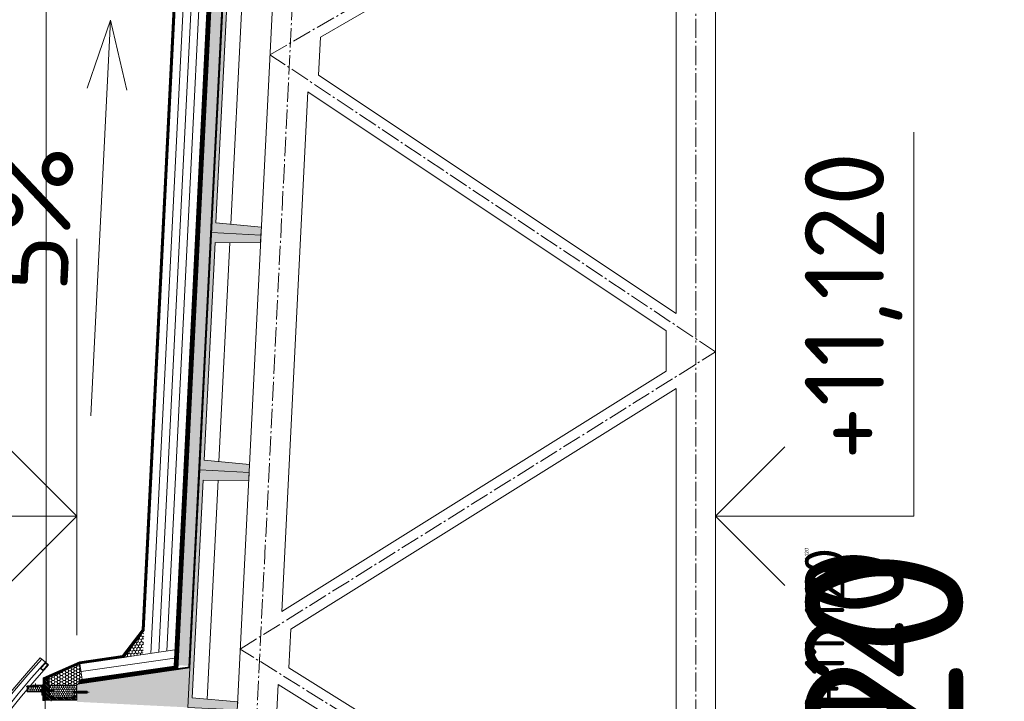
# Model space of a CAD drawing. Header units: millimetres. Extents: x -725694 to 4766210, y -2984614 to 2187451.
# Tile 91 of 256: x 204431 to 209402, y 75036 to 78477. Entities that reach past the tile are written whole.
import ezdxf
from ezdxf.enums import TextEntityAlignment as Align

# ---------------------------------------------------------------- set-up
doc = ezdxf.new("R2010")
doc.units = ezdxf.units.MM
for name, pattern in [('AM_DIN_G_W050', [13.75, 9.75, -1.5, 1, -1.5]), ('CARKOVANA', [5, 3, -2]), ('DASHDOT', [25.4, 12.7, -6.35, 0, -6.35]), ('DIVIDE', [31.75, 12.7, -6.35, 0, -6.35, 0, -6.35])]:
    doc.linetypes.add(name, pattern=pattern)
for name, color, linetype in [('0 @ 1', 7, 'Continuous'), ('0 @ 10', 7, 'Continuous'), ('0 @ 100', 7, 'Continuous'), ('0 @ 200', 7, 'Continuous'), ('0 @ 250 (1)', 7, 'Continuous'), ('0 @ 250 (2)', 7, 'Continuous'), ('0 @ 400', 7, 'Continuous'), ('_____detaily', 7, 'Continuous')]:
    doc.layers.add(name, color=color, linetype=linetype)
for name, color, linetype, lineweight in [('A99_N_kce-pohl', 7, 'Continuous', 9), ('A99_N_kce-rez-sil', 7, 'Continuous', 18), ('A99_N_kce-rez-ten', 7, 'Continuous', 20), ('A99_N_kce-rez-ten @ 200', 7, 'Continuous', 20), ('A99_N_koty-200-vysk', 7, 'Continuous', 9), ('A99_N_sraf', 7, 'Continuous', 0), ('A99_S_kce-pohl', 7, 'Continuous', 5), ('A99_S_kce-rez-sil', 7, 'Continuous', 15), ('A99_S_kce-rez-ten', 7, 'Continuous', 9), ('A99_S_sraf', 7, 'Continuous', 9), ('PBS - odstupy', 1, 'DIVIDE', 30)]:
    doc.layers.add(name, color=color, linetype=linetype, lineweight=lineweight)
doc.styles.add('A99_kota', font='isocpeur.ttf', dxfattribs={"height": 2})
doc.styles.add('ad_popis 100', font='isocpeur.ttf', dxfattribs={"height": 200})
doc.linetypes.add('IZOLACE', pattern='A,0.00254,-2.54,[134,ltypeshp.shx,S=2.54,R=0,X=-2.54,Y=0],-5.08,[134,ltypeshp.shx,S=2.54,R=180,X=2.54,Y=0],-2.54', length=10.16254)

# ---------------------------------------------------------------- blocks, each defined once
blk = doc.blocks.new('*U120')
at = {"color": 0, "linetype": 'ByBlock', "lineweight": -2}
blk.add_line((-3, 0), (7, 0), dxfattribs=at)
for points in [[(-1.75, -1.75), (0, 0), (1.75, -1.75)], [(0, 0), (0, -5), (0, -5), (9.7, -5)]]:
    blk.add_lwpolyline(points, dxfattribs=at)
at = {"color": 0, "linetype": 'ByBlock', "lineweight": -2, "style": 'A99_kota'}
for tag, p in [('VYSKA', (9.2, -2.25)), ('POPIS', (9.2, -5.5))]:
    blk.add_attdef(tag, text='', height=2, dxfattribs=at).set_placement(p, align=Align.TOP_RIGHT)
blk = doc.blocks.new('*U6302')
at = {"layer": 'A99_N_koty-200-vysk', "lineweight": 5}
ref = blk.add_blockref('*U120', (207945, 75970), dxfattribs=dict(at, xscale=200, yscale=200, zscale=200, rotation=90.00000000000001))
ref.add_attrib('VYSKA', '+11,120', dxfattribs={"layer": '0 @ 200', "color": 0, "linetype": 'ByBlock', "lineweight": -2, "height": 400, "rotation": 90, "style": 'A99_kota'}).set_placement((208395, 77810), align=Align.TOP_RIGHT)
ref = blk.add_blockref('*U120', (207945, 75970), dxfattribs=dict(at, xscale=200, yscale=200, zscale=200, rotation=90.00000000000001))
ref.add_attrib('VYSKA', '+11,120', dxfattribs={"layer": '0 @ 100', "color": 0, "linetype": 'ByBlock', "lineweight": -2, "height": 200, "rotation": 90, "style": 'A99_kota'}).set_placement((208395, 75810), align=Align.TOP_RIGHT)
ref = blk.add_blockref('*U120', (207945, 75970), dxfattribs=dict(at, xscale=200, yscale=200, zscale=200, rotation=90.00000000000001))
ref.add_attrib('VYSKA', '+11,120', dxfattribs={"layer": '0 @ 1', "color": 0, "linetype": 'ByBlock', "lineweight": -2, "height": 2, "rotation": 90, "style": 'A99_kota'}).set_placement((208395, 75810), align=Align.TOP_RIGHT)
ref = blk.add_blockref('*U120', (207945, 75970), dxfattribs=dict(at, xscale=200, yscale=200, zscale=200, rotation=90.00000000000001))
ref.add_attrib('VYSKA', '+11,120', dxfattribs={"layer": '0 @ 400', "color": 0, "linetype": 'ByBlock', "lineweight": -2, "height": 800, "rotation": 90, "style": 'A99_kota'}).set_placement((208395, 75810), align=Align.TOP_RIGHT)
ref = blk.add_blockref('*U120', (207945, 75970), dxfattribs=dict(at, xscale=200, yscale=200, zscale=200, rotation=90.00000000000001))
ref.add_attrib('VYSKA', '+11,120', dxfattribs={"layer": '0 @ 10', "color": 0, "linetype": 'ByBlock', "lineweight": -2, "height": 20, "rotation": 90, "style": 'A99_kota'}).set_placement((208395, 75810), align=Align.TOP_RIGHT)
ref = blk.add_blockref('*U120', (207945, 75970), dxfattribs=dict(at, xscale=200, yscale=200, zscale=200, rotation=90.00000000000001))
ref.add_attrib('VYSKA', '+11,120', dxfattribs={"layer": '0 @ 250 (1)', "color": 0, "linetype": 'ByBlock', "lineweight": -2, "height": 500, "rotation": 90, "style": 'A99_kota'}).set_placement((208395, 75810), align=Align.TOP_RIGHT)
ref = blk.add_blockref('*U120', (207945, 75970), dxfattribs=dict(at, xscale=200, yscale=200, zscale=200, rotation=90.00000000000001))
ref.add_attrib('VYSKA', '+11,120', dxfattribs={"layer": '0 @ 250 (2)', "color": 0, "linetype": 'ByBlock', "lineweight": -2, "height": 500, "rotation": 90, "style": 'A99_kota'}).set_placement((208395, 75810), align=Align.TOP_RIGHT)
blk = doc.blocks.new('*U136')
at = {"color": 0, "linetype": 'ByBlock', "lineweight": -2}
blk.add_line((-3, 0), (7, 0), dxfattribs=at)
for points in [[(0, 0), (0, 5.7), (0, 5.7), (9.7, 5.7)], [(-1.75, 1.75), (0, 0), (1.75, 1.75)]]:
    blk.add_lwpolyline(points, dxfattribs=at)
at = {"color": 0, "linetype": 'ByBlock', "lineweight": -2, "style": 'A99_kota'}
for tag, p in [('VYSKA', (9.2, 8.45)), ('POPIS', (9.2, 5.2))]:
    blk.add_attdef(tag, text='', height=2, dxfattribs=at).set_placement(p, align=Align.TOP_RIGHT)
blk = doc.blocks.new('*U6397')
at = {"layer": 'A99_N_koty-200-vysk', "lineweight": 5}
ref = blk.add_blockref('*U136', (204720, 75970), dxfattribs=dict(at, xscale=200, yscale=200, zscale=200, rotation=90.00000000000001))
ref.add_attrib('VYSKA', '+14.245', dxfattribs={"layer": '0 @ 1', "color": 0, "linetype": 'ByBlock', "lineweight": -2, "height": 2, "rotation": 90, "style": 'A99_kota'}).set_placement((203030.4, 75315), align=Align.TOP_RIGHT)
ref = blk.add_blockref('*U136', (204720, 75970), dxfattribs=dict(at, xscale=200, yscale=200, zscale=200, rotation=90.00000000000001))
ref.add_attrib('VYSKA', '+14.245', dxfattribs={"layer": '0 @ 10', "color": 0, "linetype": 'ByBlock', "lineweight": -2, "height": 20, "rotation": 90, "style": 'A99_kota'}).set_placement((203034, 75315), align=Align.TOP_RIGHT)
ref = blk.add_blockref('*U136', (204720, 75970), dxfattribs=dict(at, xscale=200, yscale=200, zscale=200, rotation=90.00000000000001))
ref.add_attrib('VYSKA', '+14.245', dxfattribs={"layer": '0 @ 100', "color": 0, "linetype": 'ByBlock', "lineweight": -2, "height": 200, "rotation": 90, "style": 'A99_kota'}).set_placement((203070, 75315), align=Align.TOP_RIGHT)
ref = blk.add_blockref('*U136', (204720, 75970), dxfattribs=dict(at, xscale=200, yscale=200, zscale=200, rotation=90.00000000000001))
ref.add_attrib('VYSKA', '+14.245', dxfattribs={"layer": '0 @ 200', "color": 0, "linetype": 'ByBlock', "lineweight": -2, "height": 400, "rotation": 90, "style": 'A99_kota'}).set_placement((203110, 77810), align=Align.TOP_RIGHT)
ref = blk.add_blockref('*U136', (204720, 75970), dxfattribs=dict(at, xscale=200, yscale=200, zscale=200, rotation=90.00000000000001))
ref.add_attrib('VYSKA', '+14.245', dxfattribs={"layer": '0 @ 250 (1)', "color": 0, "linetype": 'ByBlock', "lineweight": -2, "height": 500, "rotation": 90, "style": 'A99_kota'}).set_placement((203130, 75315), align=Align.TOP_RIGHT)
ref = blk.add_blockref('*U136', (204720, 75970), dxfattribs=dict(at, xscale=200, yscale=200, zscale=200, rotation=90.00000000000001))
ref.add_attrib('VYSKA', '+14.245', dxfattribs={"layer": '0 @ 250 (2)', "color": 0, "linetype": 'ByBlock', "lineweight": -2, "height": 500, "rotation": 90, "style": 'A99_kota'}).set_placement((203130, 75315), align=Align.TOP_RIGHT)
ref = blk.add_blockref('*U136', (204720, 75970), dxfattribs=dict(at, xscale=200, yscale=200, zscale=200, rotation=90.00000000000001))
ref.add_attrib('VYSKA', '+14.245', dxfattribs={"layer": '0 @ 400', "color": 0, "linetype": 'ByBlock', "lineweight": -2, "height": 800, "rotation": 90, "style": 'A99_kota'}).set_placement((203190, 75315), align=Align.TOP_RIGHT)
blk = doc.blocks.new('Befestiger_gross')
at = {"layer": '_____detaily', "linetype": 'Continuous', "lineweight": -2}
for p, q in [((0.5, 0.5), (0, 0)), ((0.5, 0.5), (0, 0)), ((0.5, -0.5), (0, 0)), ((0.5, -0.5), (0, 0)), ((2.1, 0.5), (0.5, 0.5)), ((2.1, 0.5), (0.5, 0.5)), ((0.6, 0.5), (0.6, 0.5)), ((0.6, 0.5), (0.6, 0.5)), ((0.6, 0.5), (0.6, 0.5)), ((0.6, 0.5), (0.6, 0.5)), ((1.7, -1), (2.3, 1)), ((2.3, 1), (2.1, 0.5)), ((2.3, 1), (2.5, 0.5)), ((2.3, 1), (2.5, 0.5)), ((3.3, 0.5), (2.5, 0.5)), ((3.3, 0.5), (2.5, 0.5)), ((2.9, -1), (3.5, 1)), ((3.5, 1), (3.3, 0.5)), ((3.5, 1), (3.7, 0.5)), ((3.5, 1), (3.7, 0.5)), ((4.5, 0.5), (3.7, 0.5)), ((4.5, 0.5), (3.7, 0.5)), ((4, -1), (4.7, 1)), ((4.5, 0.5), (4.7, 1)), ((4.7, 1), (4.8, 0.5)), ((4.7, 1), (4.8, 0.5)), ((5.7, 0.5), (4.8, 0.5)), ((5.7, 0.5), (4.8, 0.5)), ((5.2, -1), (5.9, 1)), ((5.7, 0.5), (5.9, 1)), ((5.9, 1), (6, 0.5)), ((5.9, 1), (6, 0.5)), ((6.9, 0.5), (6, 0.5)), ((6, 0.5), (6, 0.5)), ((6.9, 0.5), (6, 0.5)), ((6, 0.5), (6, 0.5)), ((6.4, -1), (7, 1)), ((6.9, 0.5), (7, 1)), ((7, 1), (7.2, 0.5)), ((7, 1), (7.2, 0.5)), ((8.1, 0.5), (7.2, 0.5)), ((8.1, 0.5), (7.2, 0.5)), ((7.6, -1), (8.2, 1)), ((8.1, 0.5), (8.2, 1)), ((8.2, 1), (8.4, 0.5)), ((8.2, 1), (8.4, 0.5)), ((9.3, 0.5), (8.4, 0.5)), ((9.3, 0.5), (8.4, 0.5)), ((8.8, -1), (9.4, 1)), ((9.3, 0.5), (9.4, 1)), ((9.4, 1), (9.6, 0.5)), ((9.4, 1), (9.6, 0.5)), ((10.5, 0.5), (9.6, 0.5)), ((10.5, 0.5), (9.6, 0.5)), ((10, -1), (10.6, 1)), ((10.6, 1), (10.5, 0.5)), ((10.6, 1), (10.8, 0.5)), ((10.6, 1), (10.8, 0.5)), ((11.6, 0.5), (10.8, 0.5)), ((11.6, 0.5), (10.8, 0.5)), ((11.2, -1), (11.8, 1)), ((11.8, 1), (11.6, 0.5)), ((11.8, 1), (12, 0.5)), ((11.8, 1), (12, 0.5)), ((12.8, 0.5), (12, 0.5)), ((12.8, 0.5), (12, 0.5)), ((12.4, -1), (13, 1)), ((13, 1), (12.8, 0.5)), ((13, 1), (13.1, 0.5)), ((13, 1), (13.1, 0.5)), ((14, 0.5), (13.1, 0.5)), ((14, 0.5), (13.1, 0.5)), ((13.5, -1), (14.2, 1)), ((14.2, 1), (14, 0.5)), ((14.2, 1), (14.3, 0.5)), ((14.2, 1), (14.3, 0.5)), ((15.2, 0.5), (14.3, 0.5)), ((14.3, 0.5), (14.3, 0.5)), ((15.2, 0.5), (14.3, 0.5)), ((14.3, 0.5), (14.3, 0.5)), ((14.7, -1), (15.4, 1)), ((15.4, 1), (15.2, 0.5)), ((15.4, 1), (15.5, 0.5)), ((15.4, 1), (15.5, 0.5)), ((16.4, 0.5), (15.5, 0.5)), ((16.4, 0.5), (15.5, 0.5)), ((15.9, -1), (16.5, 1)), ((16.5, 1), (16.4, 0.5)), ((16.5, 1), (16.7, 0.5)), ((16.5, 1), (16.7, 0.5)), ((17.6, 0.5), (16.7, 0.5)), ((17.6, 0.5), (16.7, 0.5)), ((17.1, -1), (17.7, 1)), ((17.7, 1), (17.6, 0.5)), ((17.7, 1), (17.9, 0.5)), ((17.7, 1), (17.9, 0.5)), ((18.8, 0.5), (17.9, 0.5)), ((18.8, 0.5), (17.9, 0.5)), ((18.3, -1), (18.9, 1)), ((18.9, 1), (18.8, 0.5)), ((18.9, 1), (19.1, 0.5)), ((18.9, 1), (19.1, 0.5)), ((19.9, 0.5), (19.1, 0.5)), ((19.9, 0.5), (19.1, 0.5)), ((19.5, -1), (20.1, 1.1)), ((20.1, 1.1), (19.9, 0.5)), ((20.1, 1.1), (20.3, 0.5)), ((20.1, 1.1), (20.3, 0.5)), ((21.1, 0.5), (20.3, 0.5)), ((20.3, 0.5), (20.3, 0.5)), ((21.1, 0.5), (20.3, 0.5)), ((20.3, 0.5), (20.3, 0.5)), ((20.7, -1), (21.3, 1.1)), ((21.3, 1.1), (21.1, 0.5)), ((21.3, 1.1), (21.5, 0.5)), ((21.3, 1.1), (21.5, 0.5)), ((22.3, 0.5), (21.5, 0.5)), ((22.3, 0.5), (21.5, 0.5)), ((21.8, -1), (22.5, 1.1)), ((22.5, 1.1), (22.3, 0.5)), ((22.5, 1.1), (22.6, 0.5)), ((22.5, 1.1), (22.6, 0.5)), ((23.5, 0.5), (22.6, 0.5)), ((23.5, 0.5), (22.6, 0.5)), ((23, -1), (23.7, 1.1)), ((23.7, 1.1), (23.5, 0.5)), ((23.7, 1.1), (23.8, 0.5)), ((23.7, 1.1), (23.8, 0.5)), ((24.7, 0.5), (23.8, 0.5)), ((24.7, 0.5), (23.8, 0.5)), ((24.2, -1), (24.9, 1.1)), ((24.9, 1.1), (24.7, 0.5)), ((24.9, 1.1), (25, 0.5)), ((24.9, 1.1), (25, 0.5)), ((25.9, 0.5), (25, 0.5)), ((25.9, 0.5), (25, 0.5)), ((25.4, -1), (26, 1.1)), ((26, 1.1), (25.9, 0.5)), ((26, 1.1), (26.2, 0.5)), ((26, 1.1), (26.2, 0.5)), ((27, 0.5), (26.2, 0.5)), ((27, 0.5), (26.2, 0.5)), ((26.5, -1), (27.2, 1)), ((27.2, 1), (27, 0.5)), ((27.2, 1), (27.3, 0.5)), ((27.2, 1), (27.3, 0.5)), ((28.2, 0.5), (27.3, 0.5)), ((28.2, 0.5), (27.3, 0.5)), ((27.7, -1), (28.4, 1)), ((28.4, 1), (28.2, 0.5)), ((28.4, 1), (28.5, 0.5)), ((28.4, 1), (28.5, 0.5)), ((29.4, 0.5), (28.5, 0.5)), ((28.5, 0.5), (28.5, 0.5)), ((29.4, 0.5), (28.5, 0.5)), ((28.5, 0.5), (28.5, 0.5)), ((28.9, -1), (29.6, 1)), ((29.6, 1), (29.4, 0.5)), ((29.6, 1), (29.7, 0.5)), ((29.6, 1), (29.7, 0.5)), ((30.6, 0.5), (29.7, 0.5)), ((30.6, 0.5), (29.7, 0.5)), ((30.1, -1), (30.7, 1)), ((30.7, 1), (30.6, 0.5)), ((30.7, 1), (30.9, 0.5)), ((30.7, 1), (30.9, 0.5)), ((31.8, 0.5), (30.9, 0.5)), ((31.8, 0.5), (30.9, 0.5)), ((31.3, -1), (31.9, 1)), ((31.9, 1), (31.8, 0.5)), ((31.9, 1), (32.1, 0.5)), ((31.9, 1), (32.1, 0.5)), ((33, 0.5), (32.1, 0.5)), ((33, 0.5), (32.1, 0.5)), ((32.5, -1), (33.1, 1)), ((33.1, 1), (33, 0.5)), ((33.1, 1), (33.3, 0.5)), ((33.1, 1), (33.3, 0.5)), ((34.1, 0.5), (33.3, 0.5)), ((34.1, 0.5), (33.3, 0.5)), ((33.7, -1), (34.3, 1)), ((34.3, 1), (34.1, 0.5)), ((34.3, 1), (34.5, 0.5)), ((34.3, 1), (34.5, 0.5)), ((36.5, 0.5), (34.5, 0.5)), ((36.5, 0.5), (34.5, 0.5)), ((36.5, 0.5), (37.3, 1.4)), ((36.5, 0.5), (37.3, 1.4)), ((37.3, -1.4), (37.3, 1.4)), ((37.3, -1.4), (37.3, 1.4)), ((1.5, -0.5), (0.5, -0.5)), ((1.5, -0.5), (0.5, -0.5)), ((1.5, -0.5), (1.7, -1)), ((1.5, -0.5), (1.7, -1)), ((1.7, -1), (1.8, -0.5)), ((2.7, -0.5), (1.8, -0.5)), ((2.7, -0.5), (1.8, -0.5)), ((2.7, -0.5), (2.9, -1)), ((2.7, -0.5), (2.9, -1)), ((2.9, -1), (3, -0.5)), ((3.9, -0.5), (3, -0.5)), ((3.9, -0.5), (3, -0.5)), ((3.9, -0.5), (4, -1)), ((3.9, -0.5), (4, -1)), ((4.2, -0.5), (4, -1)), ((5.1, -0.5), (4.2, -0.5)), ((5.1, -0.5), (4.2, -0.5)), ((5.1, -0.5), (5.2, -1)), ((5.1, -0.5), (5.2, -1)), ((5.4, -0.5), (5.2, -1)), ((6.3, -0.5), (5.4, -0.5)), ((6.3, -0.5), (5.4, -0.5)), ((6.3, -0.5), (6.4, -1)), ((6.3, -0.5), (6.4, -1)), ((6.6, -0.5), (6.4, -1)), ((7.4, -0.5), (6.6, -0.5)), ((7.4, -0.5), (6.6, -0.5)), ((7.4, -0.5), (7.6, -1)), ((7.4, -0.5), (7.6, -1)), ((7.8, -0.5), (7.6, -1)), ((8.6, -0.5), (7.8, -0.5)), ((8.6, -0.5), (7.8, -0.5)), ((8.6, -0.5), (8.8, -1)), ((8.6, -0.5), (8.8, -1)), ((8.9, -0.5), (8.8, -1)), ((9.8, -0.5), (8.9, -0.5)), ((9.8, -0.5), (8.9, -0.5)), ((9.8, -0.5), (10, -1)), ((9.8, -0.5), (10, -1)), ((10.1, -0.5), (10, -1)), ((11, -0.5), (10.1, -0.5)), ((11, -0.5), (10.1, -0.5)), ((11, -0.5), (11.2, -1)), ((11, -0.5), (11.2, -1)), ((11.3, -0.5), (11.2, -1)), ((12.2, -0.5), (11.3, -0.5)), ((12.2, -0.5), (11.3, -0.5)), ((12.2, -0.5), (12.3, -1)), ((12.2, -0.5), (12.3, -1)), ((12.5, -0.5), (12.3, -1)), ((13.4, -0.5), (12.5, -0.5)), ((13.4, -0.5), (12.5, -0.5)), ((13.4, -0.5), (13.5, -1)), ((13.4, -0.5), (13.5, -1)), ((13.7, -0.5), (13.5, -1)), ((14.6, -0.5), (13.7, -0.5)), ((14.6, -0.5), (13.7, -0.5)), ((14.6, -0.5), (14.7, -1)), ((14.6, -0.5), (14.7, -1)), ((14.9, -0.5), (14.7, -1)), ((15.7, -0.5), (14.9, -0.5)), ((15.7, -0.5), (14.9, -0.5)), ((15.7, -0.5), (15.9, -1)), ((15.7, -0.5), (15.9, -1)), ((16.1, -0.5), (15.9, -1)), ((16.9, -0.5), (16.1, -0.5)), ((16.9, -0.5), (16.1, -0.5)), ((16.9, -0.5), (17.1, -1)), ((16.9, -0.5), (17.1, -1)), ((17.2, -0.5), (17.1, -1)), ((18.1, -0.5), (17.2, -0.5)), ((18.1, -0.5), (17.2, -0.5)), ((18.1, -0.5), (18.3, -1)), ((18.1, -0.5), (18.3, -1)), ((18.4, -0.5), (18.3, -1)), ((19.3, -0.5), (18.4, -0.5)), ((19.3, -0.5), (18.4, -0.5)), ((19.3, -0.5), (19.5, -1)), ((19.3, -0.5), (19.5, -1)), ((19.6, -0.5), (19.5, -1)), ((20.5, -0.5), (19.6, -0.5)), ((20.5, -0.5), (19.6, -0.5)), ((20.5, -0.5), (20.7, -1)), ((20.5, -0.5), (20.7, -1)), ((20.8, -0.5), (20.7, -1)), ((21.7, -0.5), (20.8, -0.5)), ((21.7, -0.5), (20.8, -0.5)), ((21.7, -0.5), (21.8, -1)), ((21.7, -0.5), (21.8, -1)), ((22, -0.5), (21.8, -1)), ((22.9, -0.5), (22, -0.5)), ((22.9, -0.5), (22, -0.5)), ((22.9, -0.5), (23, -1)), ((22.9, -0.5), (23, -1)), ((23.2, -0.5), (23, -1)), ((24.1, -0.5), (23.2, -0.5)), ((24.1, -0.5), (23.2, -0.5)), ((24.1, -0.5), (24.2, -1)), ((24.1, -0.5), (24.2, -1)), ((24.4, -0.5), (24.2, -1)), ((25.3, -0.5), (24.4, -0.5)), ((25.3, -0.5), (24.4, -0.5)), ((25.3, -0.5), (25.4, -1)), ((25.3, -0.5), (25.4, -1)), ((25.6, -0.5), (25.4, -1)), ((26.4, -0.5), (25.6, -0.5)), ((26.4, -0.5), (25.6, -0.5)), ((26.4, -0.5), (26.5, -1)), ((26.4, -0.5), (26.5, -1)), ((26.7, -0.5), (26.5, -1)), ((27.6, -0.5), (26.7, -0.5)), ((27.6, -0.5), (26.7, -0.5)), ((27.6, -0.5), (27.7, -1)), ((27.6, -0.5), (27.7, -1)), ((27.9, -0.5), (27.7, -1)), ((28.8, -0.5), (27.9, -0.5)), ((28.8, -0.5), (27.9, -0.5)), ((28.8, -0.5), (28.9, -1)), ((28.8, -0.5), (28.9, -1)), ((29.1, -0.5), (28.9, -1)), ((30, -0.5), (29.1, -0.5)), ((30, -0.5), (29.1, -0.5)), ((30, -0.5), (30.1, -1)), ((30, -0.5), (30.1, -1)), ((30.3, -0.5), (30.1, -1)), ((31.1, -0.5), (30.3, -0.5)), ((31.1, -0.5), (30.3, -0.5)), ((31.1, -0.5), (31.3, -1)), ((31.1, -0.5), (31.3, -1)), ((31.5, -0.5), (31.3, -1)), ((32.3, -0.5), (31.5, -0.5)), ((32.3, -0.5), (31.5, -0.5)), ((32.3, -0.5), (32.5, -1)), ((32.3, -0.5), (32.5, -1)), ((32.6, -0.5), (32.5, -1)), ((33.5, -0.5), (32.6, -0.5)), ((33.5, -0.5), (32.6, -0.5)), ((33.5, -0.5), (33.7, -1)), ((33.5, -0.5), (33.7, -1)), ((33.8, -0.5), (33.7, -1)), ((36.5, -0.5), (33.8, -0.5)), ((36.5, -0.5), (33.8, -0.5)), ((36.5, -0.5), (37.3, -1.4)), ((36.5, -0.5), (37.3, -1.4))]:
    blk.add_line(p, q, dxfattribs=at)

msp = doc.modelspace()

# ---------------------------------------------------------------- hatches: boundary and pattern name
at = {"layer": 'A99_N_kce-rez-ten', "lineweight": 0, "transparency": 33554562}
h = msp.add_hatch(dxfattribs=at)
h.set_pattern_fill('ANSI31', color=1, scale=50)
h.set_pattern_definition([(135, (209140, 35042.8334), (-4.4194174, -4.4194174), [])])
h.paths.add_polyline_path([(204580, 75152.5), (204580, 75057.5), (204560, 75057.5), (204560, 75145)])
at = {"layer": 'A99_N_kce-rez-ten', "lineweight": 0}
for points in [[(204540.7, 75082.5), (204540.7, 75097.5), (204541.7, 75097.5), (204541.7, 75082.5)], [(204583, 75082.5), (204583, 75097.5), (204582, 75097.5), (204582, 75082.5)], [(204709, 75075), (204709, 75090), (204710, 75090), (204710, 75075)]]:
    msp.add_hatch(color=1, dxfattribs=at).paths.add_polyline_path(points)
at = {"layer": 'A99_N_kce-rez-ten', "lineweight": 0, "transparency": 33554562}
h = msp.add_hatch(dxfattribs=at)
h.set_pattern_fill('ANSI31', color=1, scale=50)
h.set_pattern_definition([(135, (209140, 35115.3334), (-4.4194174, -4.4194174), [])])
h.paths.add_polyline_path([(204560, 75057.5), (204720, 75057.5), (204720, 75042.5), (204560, 75042.5)])
at = {"layer": 'A99_N_kce-rez-ten @ 200', "linetype": 'Continuous', "lineweight": 0}
h = msp.add_hatch(dxfattribs=at)
h.set_pattern_fill('HONEY', color=1, scale=0.25, style=2)
h.set_pattern_definition([(90, (-120.5, -981013.5), (-5.41265875, 9.375), [6.25, -12.5]), (210, (-120.5, -981013.5), (-5.412658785, -9.37499998), [6.25, -12.5]), (150, (-120.5, -981013.5), (-10.825317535, 2e-08), [-12.5, 6.25])])
h.paths.add_polyline_path([(204543.5, 75113.5), (204543.5, 75083.5), (204468.5, 75083.5), (204468.5, 75109.5), (204526, 75110), (204526, 75113.5)])
h = msp.add_hatch(dxfattribs=at)
h.set_pattern_fill('HONEY', color=1, scale=0.25, style=2)
h.set_pattern_definition([(90, (3e-07, -980987.5), (-5.41265875, 9.375), [6.25, -12.5]), (210, (3e-07, -980987.5), (-5.412658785, -9.37499998), [6.25, -12.5]), (150, (3e-07, -980987.5), (-10.825317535, 2e-08), [-12.5, 6.25])])
h.paths.add_polyline_path([(204582, 75115.5), (204718, 75114.5), (204718, 75059.5), (204582, 75059.5)])
at = {"layer": 'A99_N_sraf', "lineweight": 0, "transparency": 33554562}
h = msp.add_hatch(dxfattribs=at)
h.set_pattern_fill('HONEY', color=1, scale=75)
h.set_pattern_definition([(272.86, (205061.98, 69152.847), (8.810534, -13.639882), [9.375, -18.75]), (32.86, (205061.98, 69152.847), (7.407217, 14.450087), [9.375, -18.75]), (332.86, (205061.98, 69152.847), (16.217751, 0.810205), [-18.75, 9.375])])
h.paths.add_polyline_path([(205059.3, 75393.1), (205053.2, 75271.8), (204956.5, 75257.7)])
h = msp.add_hatch(dxfattribs=at)
h.set_pattern_fill('HONEY', color=1, scale=75)
h.set_pattern_definition([(0, (0, 36000), (14.0625, 8.11898812), [9.375, -18.75]), (120, (0, 36000), (-14.06249997, 8.11898818), [9.375, -18.75]), (60, (0, 36000), (3e-08, 16.2379763), [-18.75, 9.375])])
h.paths.add_polyline_path([(204580, 75117.5), (204580, 75156.4), (204735.5, 75225.7), (204746.9, 75146.5), (204720, 75117.5)])
at = {"layer": 'A99_S_sraf', "linetype": 'Continuous', "lineweight": 0, "ltscale": 2, "transparency": 33554562}
h = msp.add_hatch(dxfattribs=at)
h.set_pattern_fill('BETON-LEHKY', color=256, scale=10)
h.set_pattern_definition([(137.86, (205568.888, 45615.76), (-26.83778, -29.660305), []), (92.86, (205553.407, 45660.11), (-29.660305, 26.837778), [5, -51.568542]), (137.86, (205553.157, 45665.104), (-26.83778, -29.660305), [5, -35]), (182.86, (205549.45, 45668.458), (-26.837778, -29.660305), [5, -51.568543]), (227.86, (205544.456, 45668.21), (29.660305, -26.83778), [5, -35]), (92.86, (205541.35, 45659.508), (-29.660305, 26.837778), [5, -51.568542]), (137.86, (205545.06, 45656.153), (-26.83778, -29.660305), [5, -35]), (182.86, (205550.052, 45656.402), (-26.837778, -29.660305), [5, -51.568543]), (227.86, (205553.407, 45660.11), (29.660305, -26.83778), [5, -35]), (137.86, (205536.13, 45672.37), (-26.83778, -29.660305), [10, -30])])
h.paths.add_polyline_path([(205523.6, 81080.8), (205230.8, 75218.1), (205285.7, 75215.3), (205578.6, 81078)])
at = {"layer": 'A99_S_sraf', "lineweight": 0, "transparency": 33554687}
h = msp.add_hatch(dxfattribs=at)
h.set_pattern_fill('ZELEZOBETON', color=256, scale=10)
h.set_pattern_definition([(135, (208855, 17090), (-35.35534, -35.35534), []), (135, (208855, 17104.14), (-35.35534, -35.35534), []), (135, (208855, 17132.426), (-49.497475, -21.213203), [20, -10, 0, -10])])
h.paths.add_polyline_path([(205579.6, 80997.9), (205640.5, 80994.8), (205778.1, 80988), (205829.3, 80985.4), (205827.3, 80945.4), (205597.1, 80946.9), (205542.2, 79848.3), (205771.4, 79826.8), (205767.4, 79746.9), (205537.2, 79748.4), (205482.3, 78649.8), (205711.4, 78628.3), (205707.4, 78548.4), (205477.3, 78549.9), (205422.4, 77451.3), (205651.5, 77429.8), (205647.5, 77349.9), (205417.4, 77351.4), (205362.6, 76252.8), (205591.8, 76231.3), (205587.6, 76151.4), (205357.6, 76152.9), (205302.7, 75054.3), (205531.6, 75032.8), (205529.6, 74992.9), (204720.9, 75033.3), (204725.4, 75123.2), (205290.2, 75205.1)])

# ---------------------------------------------------------------- linework, layer by layer
at = {"layer": 'A99_N_kce-pohl'}
for points in [[(204564.8, 82489.8), (204564.8, 75230)], [(205503.7, 81081.8), (205210.5, 75213.8), (204730, 75144)], [(205214.6, 75295.2), (204735.5, 75225.7)]]:
    msp.add_lwpolyline(points, dxfattribs=at)
at = {"layer": 'A99_N_kce-pohl', "linetype": 'CARKOVANA', "ltscale": 15, "const_width": 20}
msp.add_lwpolyline([(205513.7, 81081.3), (205220.1, 75204.3), (204730, 75133.8)], dxfattribs=at)
at = {"layer": 'A99_N_kce-pohl', "linetype": 'Continuous'}
for points in [[(204549.3, 75189.6), (204576, 75219.5), (204561, 75232.8), (204534.4, 75202.9)], [(204549.1, 75193.1), (204572.4, 75219.3), (204561.2, 75229.2), (204537.9, 75203.1)], [(204735.5, 75225.7), (204580, 75156.4), (204580, 75117.5), (204720, 75117.5), (204746.9, 75146.5)]]:
    msp.add_lwpolyline(points, close=True, dxfattribs=at)
for points in [[(204561, 75232.8), (204534.9, 75256.1)], [(204576, 75219.5), (204549.3, 75189.6)]]:
    msp.add_lwpolyline(points, dxfattribs=at)
at = {"layer": 'A99_N_kce-pohl', "lineweight": 5}
msp.add_lwpolyline([(204560, 75040.5), (204560, 72300)], dxfattribs=at)
at = {"layer": 'A99_N_kce-pohl', "linetype": 'Continuous'}
for radius, start, end in [(4410, 137.9079, 222.0921), (4355, 137.9045, 221.5692)]:
    msp.add_arc((207807.5, 72300), radius, start, end, dxfattribs=at)
at = {"layer": 'A99_N_kce-rez-sil', "color": 1, "linetype": 'Continuous', "lineweight": 9}
for radius, start, end in [(4400, 137.9079, 222.0921), (4375, 137.906, 222.094)]:
    msp.add_arc((207807.5, 72300), radius, start, end, dxfattribs=at)
at = {"layer": 'A99_N_kce-rez-ten', "color": 1, "lineweight": 0}
for p, q in [((204535.4, 75086.4), (204535.4, 75093.5)), ((204538.6, 75094.3), (204536.2, 75094.3)), ((204538.6, 75091.9), (204536.2, 75091.9)), ((204538.5, 75088), (204536.2, 75088)), ((204538.6, 75088), (204536.2, 75088)), ((204538.6, 75085.6), (204536.2, 75085.6)), ((204539.4, 75095), (204538.9, 75095)), ((204538.9, 75085), (204538.9, 75095)), ((204539.4, 75085), (204538.9, 75085)), ((204539.7, 75098), (204539.4, 75094.3)), ((204539.4, 75085), (204539.4, 75095)), ((204539.4, 75085.6), (204539.4, 75094.3)), ((204539.4, 75085.6), (204539.7, 75082)), ((204540.7, 75098), (204539.7, 75098)), ((204540.7, 75098), (204539.7, 75098)), ((204540.7, 75082), (204539.7, 75082)), ((204540.7, 75082), (204539.7, 75082)), ((204540.7, 75098), (204540.7, 75082)), ((204540.7, 75082.5), (204540.7, 75097.5)), ((204540.7, 75097.5), (204541.7, 75097.5)), ((204541.7, 75097.5), (204540.7, 75097.5)), ((204541.7, 75082.5), (204540.7, 75082.5)), ((204541.7, 75097.5), (204541.7, 75082.5)), ((204580, 75093.2), (204541.7, 75093.2)), ((204580, 75086.9), (204541.7, 75086.9)), ((204583, 75097.5), (204582, 75097.5)), ((204582, 75097.5), (204582, 75082.5)), ((204582, 75097.5), (204583, 75097.5)), ((204582, 75082.5), (204583, 75082.5)), ((204583, 75098), (204584, 75098)), ((204583, 75098), (204583, 75082)), ((204583, 75098), (204584, 75098)), ((204583, 75082.5), (204583, 75097.5)), ((204583, 75082), (204584, 75082)), ((204583, 75082), (204584, 75082)), ((204584, 75098), (204584.4, 75094.3)), ((204584.4, 75085.6), (204584, 75082)), ((204584.4, 75095), (204584.9, 75095)), ((204584.4, 75085), (204584.4, 75095)), ((204584.4, 75085.6), (204584.4, 75094.3)), ((204584.4, 75085), (204584.9, 75085)), ((204584.9, 75085), (204584.9, 75095)), ((204585.2, 75094.3), (204587.5, 75094.3)), ((204585.2, 75091.9), (204587.5, 75091.9)), ((204585.2, 75088), (204587.5, 75088)), ((204585.2, 75088), (204587.5, 75088)), ((204585.2, 75085.6), (204587.5, 75085.6)), ((204588.3, 75086.4), (204588.3, 75093.5)), ((204589.4, 75092.3), (204588.3, 75087.8)), ((204588.3, 75087.8), (204588.8, 75086.9)), ((204589.4, 75092.3), (204588.6, 75092.3)), ((204589.9, 75093.2), (204588.8, 75086.9)), ((204589.3, 75087.8), (204588.8, 75086.9)), ((204590.4, 75092.3), (204589.3, 75087.8)), ((204590.1, 75087.8), (204589.3, 75087.8)), ((204589.9, 75093.2), (204589.4, 75092.3)), ((204589.9, 75093.2), (204590.4, 75092.3)), ((204591.2, 75092.3), (204590.1, 75087.8)), ((204590.1, 75087.8), (204590.6, 75086.9)), ((204591.2, 75092.3), (204590.4, 75092.3)), ((204591.7, 75093.2), (204590.6, 75086.9)), ((204591.1, 75087.8), (204590.6, 75086.9)), ((204592.2, 75092.3), (204591.1, 75087.8)), ((204591.9, 75087.8), (204591.1, 75087.8)), ((204591.7, 75093.2), (204591.2, 75092.3)), ((204591.7, 75093.2), (204592.2, 75092.3)), ((204593, 75092.3), (204591.9, 75087.8)), ((204591.9, 75087.8), (204592.4, 75086.9)), ((204593, 75092.3), (204592.2, 75092.3)), ((204593.5, 75093.2), (204592.4, 75086.9)), ((204592.9, 75087.8), (204592.4, 75086.9)), ((204594, 75092.3), (204592.9, 75087.8)), ((204593.7, 75087.8), (204592.9, 75087.8)), ((204593.5, 75093.2), (204593, 75092.3)), ((204593.5, 75093.2), (204594, 75092.3)), ((204594.8, 75092.3), (204593.7, 75087.8)), ((204593.7, 75087.8), (204594.2, 75086.9)), ((204594.8, 75092.3), (204594, 75092.3)), ((204595.3, 75093.2), (204594.2, 75086.9)), ((204594.7, 75087.8), (204594.2, 75086.9)), ((204595.8, 75092.3), (204594.7, 75087.8)), ((204595.5, 75087.8), (204594.7, 75087.8)), ((204595.3, 75093.2), (204594.8, 75092.3)), ((204595.3, 75093.2), (204595.8, 75092.3)), ((204596.6, 75092.3), (204595.5, 75087.8)), ((204595.5, 75087.8), (204596, 75086.9)), ((204596.6, 75092.3), (204595.8, 75092.3)), ((204597.1, 75093.2), (204596, 75086.9)), ((204596.5, 75087.8), (204596, 75086.9)), ((204597.6, 75092.3), (204596.5, 75087.8)), ((204597.3, 75087.8), (204596.5, 75087.8)), ((204597.1, 75093.2), (204596.6, 75092.3)), ((204597.1, 75093.2), (204597.6, 75092.3)), ((204598.4, 75092.3), (204597.3, 75087.8)), ((204597.3, 75087.8), (204597.8, 75086.9)), ((204598.4, 75092.3), (204597.6, 75092.3)), ((204598.9, 75093.2), (204597.8, 75086.9)), ((204598.3, 75087.8), (204597.8, 75086.9)), ((204599.4, 75092.3), (204598.3, 75087.8)), ((204599.1, 75087.8), (204598.3, 75087.8)), ((204598.9, 75093.2), (204598.4, 75092.3)), ((204598.9, 75093.2), (204599.4, 75092.3)), ((204600.2, 75092.3), (204599.1, 75087.8)), ((204599.1, 75087.8), (204599.6, 75086.9)), ((204600.2, 75092.3), (204599.4, 75092.3)), ((204600.7, 75093.2), (204599.6, 75086.9)), ((204600.1, 75087.8), (204599.6, 75086.9)), ((204601.2, 75092.3), (204600.1, 75087.8)), ((204600.9, 75087.8), (204600.1, 75087.8)), ((204600.7, 75093.2), (204600.2, 75092.3)), ((204600.7, 75093.2), (204601.2, 75092.3)), ((204601.2, 75089.2), (204600.9, 75087.8)), ((204600.9, 75087.8), (204601.2, 75087.1)), ((204601.2, 75092.3), (204601.9, 75092.1)), ((204601.2, 75092.3), (204601.2, 75087.1)), ((204601.9, 75087.9), (204601.2, 75087.8)), ((204601.9, 75092.1), (204601.9, 75087.9)), ((204703.7, 75078.9), (204703.7, 75086)), ((204706.8, 75086.8), (204704.5, 75086.8)), ((204706.8, 75084.4), (204704.5, 75084.4)), ((204706.8, 75080.5), (204704.5, 75080.5)), ((204706.8, 75080.5), (204704.5, 75080.5)), ((204706.8, 75078.1), (204704.5, 75078.1)), ((204707.6, 75087.5), (204707.1, 75087.5)), ((204707.1, 75077.5), (204707.1, 75087.5)), ((204707.6, 75077.5), (204707.1, 75077.5)), ((204708, 75090.5), (204707.6, 75086.8)), ((204707.6, 75077.5), (204707.6, 75087.5)), ((204707.6, 75078.1), (204707.6, 75086.8)), ((204707.6, 75078.1), (204708, 75074.5)), ((204709, 75090.5), (204708, 75090.5)), ((204709, 75090.5), (204708, 75090.5)), ((204709, 75074.5), (204708, 75074.5)), ((204709, 75074.5), (204708, 75074.5)), ((204709, 75090.5), (204709, 75074.5)), ((204709, 75075), (204709, 75090)), ((204709, 75090), (204710, 75090)), ((204710, 75090), (204709, 75090)), ((204710, 75075), (204709, 75075)), ((204710, 75090), (204710, 75075)), ((204757.3, 75085.7), (204710, 75085.7)), ((204757.3, 75079.4), (204710, 75079.4)), ((204757.7, 75085.7), (204756.6, 75079.4)), ((204758.2, 75084.8), (204757.1, 75080.3)), ((204757.9, 75080.3), (204757.1, 75080.3)), ((204757.7, 75085.7), (204757.2, 75084.8)), ((204757.7, 75085.7), (204758.2, 75084.8)), ((204759, 75084.8), (204757.9, 75080.3)), ((204757.9, 75080.3), (204758.4, 75079.4)), ((204759, 75084.8), (204758.2, 75084.8)), ((204759.5, 75085.7), (204758.4, 75079.4)), ((204758.9, 75080.3), (204758.4, 75079.4)), ((204760, 75084.8), (204758.9, 75080.3)), ((204759.7, 75080.3), (204758.9, 75080.3)), ((204759.5, 75085.7), (204759, 75084.8)), ((204759.5, 75085.7), (204760, 75084.8)), ((204760.8, 75084.8), (204759.7, 75080.3)), ((204759.7, 75080.3), (204760.2, 75079.4)), ((204760.8, 75084.8), (204760, 75084.8)), ((204761.3, 75085.7), (204760.2, 75079.4)), ((204760.7, 75080.3), (204760.2, 75079.4)), ((204761.8, 75084.8), (204760.7, 75080.3)), ((204761.5, 75080.3), (204760.7, 75080.3)), ((204761.3, 75085.7), (204760.8, 75084.8)), ((204761.3, 75085.7), (204761.8, 75084.8)), ((204762.6, 75084.8), (204761.5, 75080.3)), ((204761.5, 75080.3), (204762, 75079.4)), ((204762.6, 75084.8), (204761.8, 75084.8)), ((204763.1, 75085.7), (204762, 75079.4)), ((204762.5, 75080.3), (204762, 75079.4)), ((204763.6, 75084.8), (204762.5, 75080.3)), ((204763.3, 75080.3), (204762.5, 75080.3)), ((204763.1, 75085.7), (204762.6, 75084.8)), ((204763.1, 75085.7), (204763.6, 75084.8)), ((204764.4, 75084.8), (204763.3, 75080.3)), ((204763.3, 75080.3), (204763.8, 75079.4)), ((204764.4, 75084.8), (204763.6, 75084.8)), ((204764.9, 75085.7), (204763.8, 75079.4)), ((204764.3, 75080.3), (204763.8, 75079.4)), ((204765.4, 75084.8), (204764.3, 75080.3)), ((204765.1, 75080.3), (204764.3, 75080.3)), ((204764.9, 75085.7), (204764.4, 75084.8)), ((204764.9, 75085.7), (204765.4, 75084.8)), ((204766.2, 75084.8), (204765.1, 75080.3)), ((204765.1, 75080.3), (204765.6, 75079.4)), ((204766.2, 75084.8), (204765.4, 75084.8)), ((204766.7, 75085.7), (204765.6, 75079.4)), ((204766.1, 75080.3), (204765.6, 75079.4)), ((204767.2, 75084.8), (204766.1, 75080.3)), ((204766.9, 75080.3), (204766.1, 75080.3)), ((204766.7, 75085.7), (204766.2, 75084.8)), ((204766.7, 75085.7), (204767.2, 75084.8)), ((204768, 75084.8), (204766.9, 75080.3)), ((204766.9, 75080.3), (204767.4, 75079.4)), ((204768, 75084.8), (204767.2, 75084.8)), ((204768.5, 75085.7), (204767.4, 75079.4)), ((204767.9, 75080.3), (204767.4, 75079.4)), ((204769, 75084.8), (204767.9, 75080.3)), ((204768.7, 75080.3), (204767.9, 75080.3)), ((204768.5, 75085.7), (204768, 75084.8)), ((204768.5, 75085.7), (204769, 75084.8)), ((204769, 75081.7), (204768.7, 75080.3)), ((204768.7, 75080.3), (204769, 75079.6)), ((204769, 75084.8), (204769.7, 75084.6)), ((204769, 75084.8), (204769, 75079.6)), ((204769.7, 75080.4), (204769, 75080.3)), ((204769.7, 75084.6), (204769.7, 75080.4))]:
    msp.add_line(p, q, dxfattribs=at)
at = {"layer": 'A99_N_kce-rez-ten', "linetype": 'CARKOVANA', "ltscale": 15, "const_width": 5}
for points in [[(205692.5, 81300), (205692.5, 81159.7, -0.400665), (205680.6, 81147.3), (205363.4, 81132.5, 0.386254), (205337.2, 81106.4), (205051.9, 75395.8), (204952.4, 75264.7), (204733.4, 75232.9), (204552.5, 75152.4), (204552.5, 75042.5)], [(205697.5, 81300), (205697.5, 81159.7, -0.400665), (205680.8, 81142.3), (205363.6, 81127.5, 0.386254), (205342.2, 81106.2), (205056.8, 75394), (204955.1, 75260), (204734.8, 75228.1), (204557.5, 75149.1), (204557.5, 75042.5)]]:
    msp.add_lwpolyline(points, format="xyb", dxfattribs=at)
at = {"layer": 'A99_N_kce-rez-ten', "linetype": 'Continuous', "lineweight": 5, "ltscale": 0.5}
for points in [[(205690, 81300), (205690, 81159.7, -0.400665), (205680.5, 81149.8), (205363.3, 81135, 0.386254), (205334.7, 81106.5), (205049.4, 75396.7), (204951, 75267), (204732.7, 75235.3), (204550, 75154), (204550, 75042.5)], [(205695, 81300), (205695, 81159.7, -0.400665), (205680.7, 81144.8), (205363.5, 81130, 0.386254), (205339.7, 81106.3), (205054.4, 75394.9), (204953.7, 75262.4), (204734.1, 75230.5), (204555, 75150.7), (204555, 75042.5)], [(205700, 81300), (205700, 81159.7, -0.400665), (205680.9, 81139.8), (205363.7, 81125, 0.386254), (205344.7, 81106), (205059.3, 75393.1), (204956.5, 75257.7), (204735.5, 75225.7), (204560, 75147.5), (204560, 75042.5)]]:
    msp.add_lwpolyline(points, format="xyb", dxfattribs=at)
at = {"layer": 'A99_N_kce-rez-ten'}
msp.add_lwpolyline([(205426.4, 81137.9), (205133.9, 75283.5)], dxfattribs=at)
at = {"layer": 'A99_N_kce-rez-ten', "linetype": 'Continuous'}
for points in [[(204555, 75042.5), (204555, 75150.7), (204734.1, 75230.5), (204953.7, 75262.4), (205054.4, 75394.9), (205337.7, 81066.4)], [(204560, 75042.5), (204560, 75147.5), (204735.5, 75225.7), (204956.5, 75257.7), (205059.3, 75393.1), (205342.7, 81066.1)]]:
    msp.add_lwpolyline(points, dxfattribs=at)
at = {"layer": 'A99_N_kce-rez-ten', "color": 1, "linetype": 'Continuous', "lineweight": 0}
for points in [[(204543.5, 75113.5), (204543.5, 75083.5), (204468.5, 75083.5), (204468.5, 75113.5)], [(204526, 75113.5), (204526, 75110), (204468.5, 75110), (204468.5, 75113.5)], [(204547.5, 75117.5), (204547.5, 75122.5), (204550, 75122.5), (204550, 75042.5), (204560, 75042.5), (204560, 75040.5), (204547.5, 75040.5), (204547.5, 75117.5)], [(204580, 75153), (204580, 75057.5), (204560, 75057.5), (204560, 75144.5)], [(204602, 75057.5), (204580, 75057.5), (204580, 75117.5), (204720, 75117.5), (204720, 75057.5), (204698, 75057.5), (204698, 75059.5), (204718, 75059.5), (204718, 75115.5), (204582, 75115.5), (204582, 75059.5), (204602, 75059.5)], [(204720, 75042.5), (204560, 75042.5), (204560, 75057.5), (204720, 75057.5)]]:
    msp.add_lwpolyline(points, close=True, dxfattribs=at)
msp.add_lwpolyline([(204547.5, 75069), (204547.5, 75114.5, 0.414214), (204544.5, 75117.5), (204497.5, 75117.5)], format="xyb", dxfattribs=at)
msp.add_lwpolyline([(204497.5, 75117.5), (204497.5, 75113.5), (204543.5, 75113.5), (204543.5, 75067.5), (204547.5, 75067.5)], dxfattribs=at)
at = {"layer": 'A99_N_kce-rez-ten', "color": 1, "linetype": 'DASHDOT', "lineweight": 0, "ltscale": 0.25}
for points in [[(204511, 75126.5), (204511, 75107)], [(204590.5, 75066.5), (204590.5, 75037)], [(204782.5, 75082.5), (204697.5, 75082.5)], [(204708, 75067), (204708, 75039.5)]]:
    msp.add_lwpolyline(points, dxfattribs=at)
at = {"layer": 'A99_N_kce-rez-ten', "color": 1, "lineweight": 0}
for points in [[(204725, 75087.5), (204772.5, 75087.5), (204772.5, 75082.5)], [(204725, 75077.5), (204772.5, 75077.5), (204772.5, 75082.5)]]:
    msp.add_lwpolyline(points, dxfattribs=at)
at = {"layer": 'A99_N_kce-rez-ten', "color": 1, "linetype": 'Continuous', "lineweight": 0}
msp.add_circle((204467, 75111.5), 1.5, dxfattribs=at)
at = {"layer": 'A99_N_kce-rez-ten', "color": 1, "lineweight": 0}
for centre, start, end in [((204536.2, 75093.5), 89.9967, 179.9967), ((204536.2, 75092.7), 179.9967, 269.9967), ((204536.2, 75091.1), 89.9967, 179.9967), ((204536.2, 75088.8), 179.9967, 269.9967), ((204536.2, 75087.2), 89.9967, 179.9967), ((204536.2, 75086.4), 179.9967, 269.9967), ((204587.5, 75093.5), 0.0033, 90.0033), ((204587.5, 75092.7), 270.0033, 0.0033), ((204587.5, 75091.1), 0.0033, 90.0033), ((204587.5, 75088.8), 270.0033, 0.0033), ((204587.5, 75087.2), 0.0033, 90.0033), ((204587.5, 75086.4), 270.0033, 0.0033), ((204704.5, 75086), 89.9967, 179.9967), ((204704.5, 75085.2), 179.9967, 269.9967), ((204704.5, 75083.6), 89.9967, 179.9967), ((204704.5, 75081.3), 179.9967, 269.9967), ((204704.5, 75079.7), 89.9967, 179.9967), ((204704.5, 75078.9), 179.9967, 269.9967)]:
    msp.add_arc(centre, 0.787, start, end, dxfattribs=at)
for centre, start_param, end_param in [((204538.6, 75095.1), 0.936145, 1.313741), ((204538.6, 75092.7), 0.936145, 1.313741), ((204538.6, 75091.1), 3.700141, 4.077737), ((204538.6, 75087.2), 3.700141, 4.077737), ((204538.6, 75088.8), 0.936145, 1.313741), ((204538.6, 75084.8), 3.700141, 4.077737), ((204706.8, 75087.6), 0.936145, 1.313741), ((204706.8, 75085.2), 0.936145, 1.313741), ((204706.8, 75083.6), 3.700141, 4.077737), ((204706.8, 75079.7), 3.700141, 4.077737), ((204706.8, 75081.3), 0.936145, 1.313741), ((204706.8, 75077.3), 3.700141, 4.077737)]:
    msp.add_ellipse(centre, major_axis=(-0.638, -0.47), ratio=1, start_param=start_param, end_param=end_param, dxfattribs=at)
at = {"layer": 'A99_N_kce-rez-ten', "color": 1, "lineweight": 0, "extrusion": (0, 0, -1)}
for centre, start_param, end_param in [((204585.2, 75095.1), 0.936145, 1.313741), ((204585.2, 75092.7), 0.936145, 1.313741), ((204585.2, 75091.1), 3.700141, 4.077737), ((204585.2, 75087.2), 3.700141, 4.077737), ((204585.2, 75088.8), 0.936145, 1.313741), ((204585.2, 75084.8), 3.700141, 4.077737)]:
    msp.add_ellipse(centre, major_axis=(0.638, -0.47), ratio=1, start_param=start_param, end_param=end_param, dxfattribs=at)
at = {"layer": 'A99_N_koty-200-vysk'}
for points in [[(204889.5, 78475.5), (204772.2, 78130.9)], [(204889.5, 78475.5), (204772.2, 78130.9)], [(204889.5, 78475.5), (204789.7, 76478)], [(204889.5, 78475.5), (204971.9, 78121)], [(204889.5, 78475.5), (204971.9, 78121)]]:
    msp.add_lwpolyline(points, dxfattribs=at)
at = {"layer": 'A99_N_sraf', "color": 1, "linetype": 'IZOLACE', "ltscale": 4}
for points in [[(205466, 81129.8), (205174.2, 75289.3)], [(205385.7, 81126), (205093.6, 75277.6)]]:
    msp.add_lwpolyline(points, dxfattribs=at)
at = {"layer": 'A99_N_sraf', "color": 1, "linetype": 'IZOLACE', "lineweight": 0, "ltscale": 4}
msp.add_lwpolyline([(205212.6, 75254.5), (204741.2, 75186.1)], dxfattribs=at)
at = {"layer": 'A99_S_kce-pohl', "lineweight": 5}
for points in [[(205395, 72300), (205845, 81300)], [(207945, 72300), (207945, 79994.7)], [(205949.8, 78389.5), (207745, 79426.7)], [(207745, 76993.4), (207745, 79426.7)], [(205949.8, 78389.5), (205940.1, 78196.7)], [(207745, 76993.4), (205940.1, 78196.7)], [(205754.8, 75490.1), (205885.9, 78112.7)], [(207695, 76906.6), (205885.9, 78112.7)], [(207695, 76702.7), (207695, 76906.6)], [(205754.8, 75490.1), (207695, 76702.7)], [(205800.3, 75400.6), (207745, 76616)], [(207745, 73984), (207745, 76616)], [(205790.6, 75205.5), (205800.3, 75400.6)], [(207745, 73984), (205790.6, 75205.5)], [(207695, 73897.3), (205736.3, 75121.5)]]:
    msp.add_lwpolyline(points, dxfattribs=at)
at = {"layer": 'A99_S_kce-pohl', "color": 253, "linetype": 'AM_DIN_G_W050', "lineweight": 0, "ltscale": 10}
for points in [[(205494.9, 72295), (205944.9, 81295)], [(207845, 79994.7), (207845, 79994.7), (207845, 72300)], [(205545, 75300), (207945, 76800), (205695, 78300), (207945, 79600)], [(207945, 73800), (205545, 75300)]]:
    msp.add_lwpolyline(points, dxfattribs=at)
at = {"layer": 'A99_S_kce-rez-sil', "lineweight": 13}
for points in [[(205709.5, 78588.4), (205707.5, 78548.4), (205477.3, 78549.9), (205422.4, 77451.3), (205651.6, 77429.8), (205649.6, 77389.9), (205649.6, 77389.9)], [(205589.8, 76191.4), (205591.8, 76231.3), (205362.6, 76252.8), (205417.4, 77351.4), (205647.6, 77349.9), (205649.6, 77389.9), (205649.6, 77389.9)], [(205589.8, 76191.4), (205587.8, 76151.4), (205357.6, 76152.9), (205302.7, 75054.3), (205531.9, 75032.8), (205529.9, 74992.9), (205280.2, 75005.3)]]:
    msp.add_lwpolyline(points, dxfattribs=at)
at = {"layer": 'A99_S_kce-rez-ten', "linetype": 'CARKOVANA', "lineweight": 0, "ltscale": 15}
for points, const_width in [([(205513.7, 81081.3), (205220.1, 75204.3), (204730, 75133.8)], 20), ([(205230.4, 75199), (205286.8, 75207.1)], 5)]:
    msp.add_lwpolyline(points, dxfattribs=dict(at, const_width=const_width))
at = {"layer": 'A99_S_kce-rez-ten', "lineweight": 0}
for points in [[(205503.7, 81081.8), (205210.5, 75213.8), (204730, 75144)], [(205523.6, 81080.8), (205229.7, 75196.3), (204730, 75123.8)], [(205579.6, 80997.9), (205290.2, 75205.1), (204723.9, 75123)], [(205574.6, 80998.1), (205285.4, 75209.4)], [(205230.8, 75196.5), (205229.9, 75201.4), (205289.5, 75210)]]:
    msp.add_lwpolyline(points, dxfattribs=at)
at = {"layer": 'A99_S_kce-rez-ten', "linetype": 'CARKOVANA', "ltscale": 15, "const_width": 5}
msp.add_lwpolyline([(205577.1, 80998), (205287.6, 75205.2)], dxfattribs=at)
at = {"layer": 'A99_S_kce-rez-ten', "lineweight": 0}
for points in [[(205709.5, 78588.4), (205459.8, 78600.9), (205400, 77402.4), (205649.6, 77389.9), (205651.6, 77429.8), (205422.4, 77451.3), (205477.3, 78549.9), (205707.5, 78548.4)], [(205649.6, 77389.9), (205400, 77402.4), (205340.1, 76203.8), (205589.8, 76191.4), (205591.8, 76231.3), (205362.6, 76252.8), (205417.4, 77351.4), (205647.6, 77349.9)], [(205589.8, 76191.4), (205340.1, 76203.8), (205280.2, 75005.3), (205529.9, 74992.9), (205531.9, 75032.8), (205302.7, 75054.3), (205357.6, 76152.9), (205587.8, 76151.4)]]:
    msp.add_lwpolyline(points, close=True, dxfattribs=at)
at = {"layer": 'A99_S_kce-rez-ten', "lineweight": 5}
for points in [[(205552.4, 78549.4), (205497.2, 77444.3)], [(205492.5, 77350.9), (205437.3, 76245.8)], [(205432.6, 76152.4), (205377.4, 75047.3)], [(205605.5, 72505.1), (205736.3, 75121.5)]]:
    msp.add_lwpolyline(points, dxfattribs=at)

# ---------------------------------------------------------------- block references
at = {"layer": 'A99_N_kce-rez-ten', "color": 1, "linetype": 'Continuous', "lineweight": 0, "xscale": 0.61875, "yscale": 0.61875, "zscale": 0.61875, "rotation": 270.0000000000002}
for p in [(204590.5, 75065), (204708, 75065.1)]:
    msp.add_blockref('Befestiger_gross', p, dxfattribs=at)
at = {"layer": 'PBS - odstupy', "color": 4, "linetype": 'Continuous', "lineweight": 0}
for name in ['*U6397', '*U6302']:
    msp.add_blockref(name, (0, 0), dxfattribs=at)

# ---------------------------------------------------------------- texts
at = {"layer": 'A99_N_koty-200-vysk', "insert": (204307.8, 77853.8), "char_height": 400, "attachment_point": 3, "rotation": 87.14, "style": 'ad_popis 100'}
msp.add_mtext_dynamic_manual_height_columns('5%', width=140, gutter_width=2000, heights=[0], dxfattribs=at)
msp.add_mtext_dynamic_manual_height_columns('5%', width=140, gutter_width=2000, heights=[0], dxfattribs=at)

doc.saveas('drawing.dxf')
